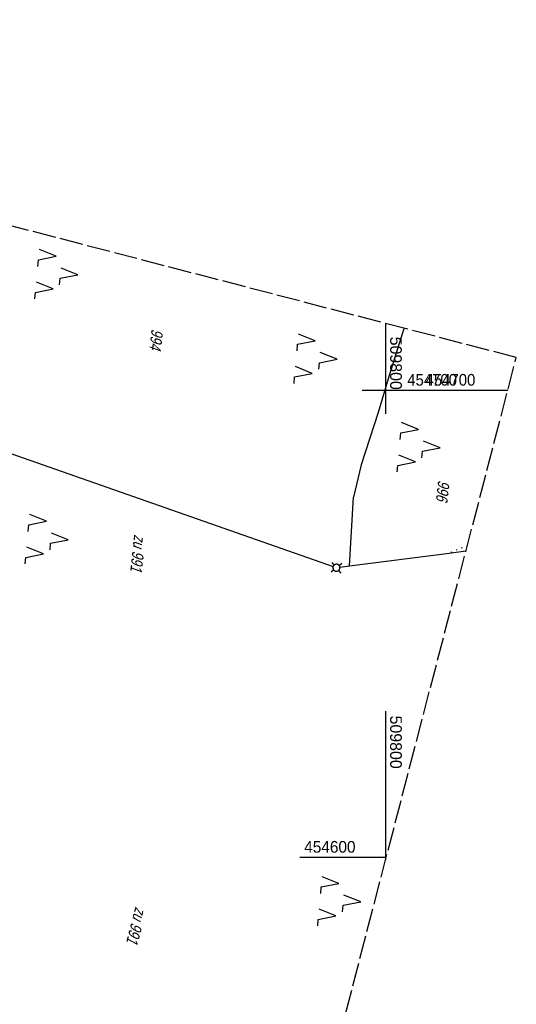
# Model space of a CAD drawing. Extents: x 509317 to 509828, y 453812 to 454779.
# Tile 23 of 23: x 509722 to 509828, y 454569 to 454779. Entities that reach past the tile are written whole.
import ezdxf

# ---------------------------------------------------------------- set-up
doc = ezdxf.new("R2010")
doc.units = 0
doc.header["$LTSCALE"] = 10
doc.header["$MEASUREMENT"] = 0
for name, pattern in [('LT00', [0]), ('LT14', [0.6, 0.5, -0.1]), ('PUNKTX2_STR', [0.6, 0.1, -0.5])]:
    doc.linetypes.add(name, pattern=pattern)
doc.layers.get('0').update_dxf_attribs({"linetype": 'LT00'})
doc.layers.add('-BLATT_117-RAND', color=7, linetype='LT14', plot=False)
for name, color, linetype in [('DFK_FLUR_NR', 250, 'LT00'), ('DFK_GZPKT', 250, 'LT00'), ('DFK_KATASTER', 250, 'LT00'), ('DFK_NUTZUNG', 250, 'LT00'), ('DFK_NUTZUNGSGRENZE', 70, 'PUNKTX2_STR'), ('V116_RASTER', 250, 'LT00'), ('V117_RASTER', 250, 'LT00')]:
    doc.layers.add(name, color=color, linetype=linetype)
doc.styles.get("Standard").update_dxf_attribs({"font": 'ARIAL.TTF'})

# ---------------------------------------------------------------- blocks, each defined once
blk = doc.blocks.new('SYMB7030')
at = {"color": 0, "linetype": 'ByBlock'}
for p, q in [((-0.353695, 0.353695), (-0.697, 0.697)), ((0.353695, 0.353695), (0.697, 0.697)), ((-0.353695, -0.353695), (-0.697, -0.697)), ((0.353695, -0.353695), (0.697, -0.697))]:
    blk.add_line(p, q, dxfattribs=at)
for points in [[(-0.031408, 0.499213), (-0.093728, 0.49134), (-0.15457, 0.475719), (-0.212975, 0.452595), (-0.268021, 0.422333), (-0.31884, 0.385411), (-0.36463, 0.342411), (-0.40467, 0.29401), (-0.438329, 0.240973), (-0.465074, 0.184136), (-0.484486, 0.124395), (-0.496256, 0.062692), (-0.5002, 0)], [(-0.5002, 0), (-0.496256, -0.062692), (-0.484486, -0.124395), (-0.465074, -0.184136), (-0.438329, -0.240973), (-0.404671, -0.29401), (-0.36463, -0.342411), (-0.31884, -0.385411), (-0.268021, -0.422333), (-0.212975, -0.452595), (-0.15457, -0.475719), (-0.093728, -0.49134), (-0.031408, -0.499213), (0.031408, -0.499213), (0.093728, -0.49134), (0.15457, -0.475719), (0.212975, -0.452595), (0.268021, -0.422333), (0.31884, -0.385411), (0.36463, -0.342411), (0.404671, -0.29401), (0.438329, -0.240973), (0.465075, -0.184136), (0.484486, -0.124395), (0.496256, -0.062692), (0.500201, 0)], [(0.5002, 0), (0.496256, 0.062692), (0.484485, 0.124395), (0.465074, 0.184136), (0.438329, 0.240973), (0.40467, 0.29401), (0.36463, 0.34241), (0.31884, 0.385411), (0.268021, 0.422333), (0.212975, 0.452595), (0.15457, 0.475719), (0.093728, 0.49134), (0.031408, 0.499213), (-0.031408, 0.499213)]]:
    blk.add_lwpolyline(points, dxfattribs=at)
blk = doc.blocks.new('SYMB7221')
at = {"color": 0, "linetype": 'ByBlock'}
for p, q in [((0, 0.435), (-0.11, 0.065)), ((0.11, 0.065), (0, 0.435)), ((0.25, 0.065), (0.11, 0.065)), ((-0.35, -0.065), (-0.46, -0.435)), ((0.35, -0.065), (0.24, -0.435))]:
    blk.add_line(p, q, dxfattribs=at)
for points in [[(-0.1, -0.435), (-0.24, -0.435), (-0.35, -0.065)], [(0.6, -0.435), (0.46, -0.435), (0.35, -0.065)]]:
    blk.add_lwpolyline(points, dxfattribs=at)

msp = doc.modelspace()

# ---------------------------------------------------------------- linework, layer by layer
at = {"layer": '-BLATT_117-RAND'}
msp.add_lwpolyline([(509550.3, 454779.36), (509317.2, 453884.21), (509594.93, 453811.89), (509828.04, 454707.03), (509550.3, 454779.36)], dxfattribs=at)
at = {"layer": 'DFK_KATASTER'}
for p, q in [((509804.01, 454713.29), (509803.73, 454712.54)), ((509803.73, 454712.54), (509800.78, 454703.2)), ((509800.78, 454703.2), (509798.43, 454695.26)), ((509798.43, 454695.26), (509794.82, 454684.05)), ((509708.92, 454690.25), (509788.78, 454662.26)), ((509794.82, 454684.05), (509793.14, 454677.1)), ((509792.31, 454662.41), (509793.14, 454677.1)), ((509792.31, 454662.41), (509813.68, 454665.16)), ((509813.68, 454665.16), (509817.25, 454665.62)), ((509790.23, 454662.11), (509792.31, 454662.41))]:
    msp.add_line(p, q, dxfattribs=at)
at = {"layer": 'DFK_NUTZUNGSGRENZE', "ltscale": 0.2}
msp.add_line((509817.54, 454666.72), (509813.68, 454665.16), dxfattribs=at)
at = {"layer": 'V116_RASTER'}
for p, q in [((509800, 454705), (509800, 454695)), ((509795, 454700), (509822.28, 454700))]:
    msp.add_line(p, q, dxfattribs=at)
at = {"layer": 'V117_RASTER'}
for p, q in [((509800, 454714.34), (509800, 454694.93)), ((509795, 454700), (509805, 454700)), ((509807.71, 454700), (509826.21, 454700)), ((509800, 454631.3), (509800, 454599.36)), ((509800.17, 454600), (509781.67, 454600))]:
    msp.add_line(p, q, dxfattribs=at)

# ---------------------------------------------------------------- block references
at = {"layer": 'DFK_GZPKT', "xscale": 1.500000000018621, "yscale": 1.5, "zscale": 1.5, "rotation": 264.7377099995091}
msp.add_blockref('SYMB7030', (509789.49, 454662.01), dxfattribs=at)
at = {"layer": 'DFK_NUTZUNG', "xscale": 10.00000000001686, "yscale": 10, "zscale": 10, "rotation": 264.7377100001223}
for p in [(509729.75, 454725.15), (509785.29, 454707.06), (509807.38, 454688.1), (509727.7, 454668.41), (509790.36, 454590.88)]:
    msp.add_blockref('SYMB7221', p, dxfattribs=at)

# ---------------------------------------------------------------- texts
at = {"layer": 'DFK_FLUR_NR', "oblique": 13.754, "width": 0.75}
for s, rotation, p in [('994', 263.7513, (509749.9, 454713.21)), ('996', 263.7513, (509811.29, 454680.81)), ('zu 991', 263.7513, (509746.17, 454669.17)), ('zu 991', 255.4038, (509746.44, 454589.52))]:
    msp.add_text(s, height=2.5, rotation=rotation, dxfattribs=at).set_placement(p)
at = {"layer": 'V116_RASTER', "width": 0.915}
msp.add_text(' 454700', height=2.5, rotation=-0.0012, dxfattribs=at).set_placement((509803.78, 454701))
at = {"layer": 'V117_RASTER'}
for s, rotation, width, p in [(' 509800', -89.9993, 0.976, (509801, 454712.43)), (' 454700', 0.0007, 0.915, (509807.71, 454701)), (' 509800', -89.9993, 0.976, (509801, 454631.3)), (' 454600', 0.0007, 0.944, (509781.67, 454601))]:
    msp.add_text(s, height=2.5, rotation=rotation, dxfattribs=dict(at, width=width)).set_placement(p)

doc.saveas('drawing.dxf')
